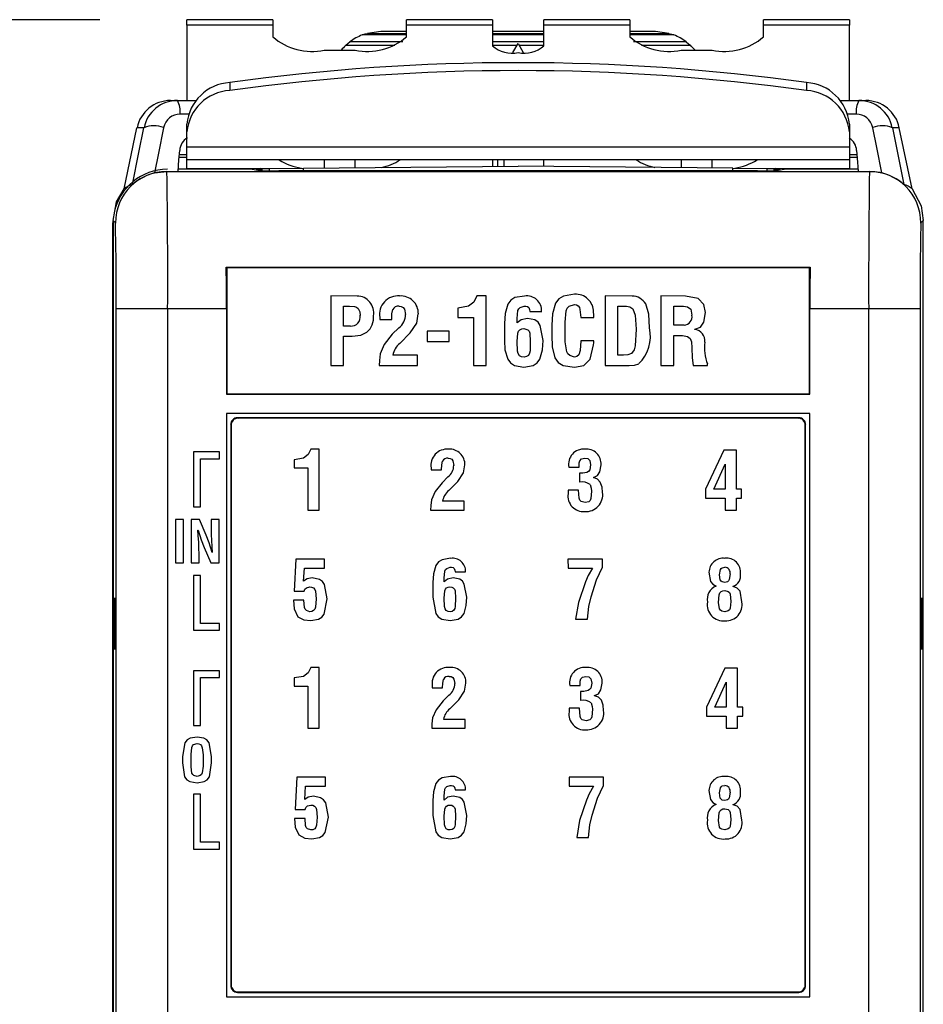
# Model space of a CAD drawing. Header units: millimetres. Extents: x 0 to 559, y 0 to 432.
# Tile 6 of 26: x 130 to 157, y 172 to 200. Entities that reach past the tile are written whole.
import ezdxf

# ---------------------------------------------------------------- set-up
doc = ezdxf.new("R2010")
doc.units = ezdxf.units.MM
doc.header["$LTSCALE"] = 2
doc.layers.add('DIMENSIONS', color=140, linetype='Continuous', lineweight=25)
doc.styles.add('SLDTEXTSTYLE0', font='TXT', dxfattribs={"width": 0.7})
doc.dimstyles.new('SLDDIMSTYLE0', dxfattribs={"dimtxt": 4.316016, "dimasz": 6.604, "dimexe": 0, "dimexo": 0.0625, "dimgap": 1.079004, "dimtad": 0, "dimtih": 1, "dimtoh": 1, "dimdec": 1, "dimrnd": 1e-09, "dimzin": 12, "dimdsep": 46, "dimtxsty": 'SLDTEXTSTYLE0', "dimsah": 1, "dimcen": 0.09, "dimadec": 0, "dimazin": 3, "dimtfac": 1, "dimtdec": 1, "dimtofl": 0, "dimtmove": 0, "dimatfit": 3, "dimfxl": 0, "dimfrac": 2, "dimtolj": 1, "dimtzin": 12, "dimarcsym": 0})

# ---------------------------------------------------------------- blocks, each defined once
blk = doc.blocks.new('_D')
at = {"layer": 'DIMENSIONS'}
for p, q in [((132.637, 200.337), (105.832, 200.337)), ((112.182, 200.337), (112.182, 155.898)), ((105.769, 148.073), (104.32, 148.073)), ((104.32, 148.073), (104.32, 141.213)), ((118.594, 148.073), (120.044, 148.073)), ((120.044, 148.073), (120.044, 141.213)), ((104.32, 141.213), (105.769, 141.213)), ((120.044, 141.213), (118.594, 141.213)), ((112.182, 95.809), (112.182, 140.247)), ((142.287, 95.809), (105.832, 95.809))]:
    blk.add_line(p, q, dxfattribs=at)
for points in [[(112.182, 200.337), (111.166, 193.733), (113.198, 193.733)], [(112.182, 95.809), (113.198, 102.413), (111.166, 102.413)]]:
    blk.add_solid(points, dxfattribs=at)
at = {"layer": 'DIMENSIONS', "char_height": 4.2333, "attachment_point": 1, "style": 'SLDTEXTSTYLE0'}
for s, insert in [('104.5', (103.974, 154.496)), ('4.12', (105.769, 146.67))]:
    blk.add_mtext(s, dxfattribs=dict(at, insert=insert))

msp = doc.modelspace()

# ---------------------------------------------------------------- linework, layer by layer
for p, q in [((137.677, 200.337), (135.177, 200.337)), ((135.177, 200.182), (135.177, 200.337)), ((137.677, 200.337), (137.677, 200.182)), ((144.077, 200.337), (141.577, 200.337)), ((141.577, 200.182), (141.577, 200.337)), ((144.077, 200.337), (144.077, 200.182)), ((148.077, 200.337), (145.577, 200.337)), ((145.577, 200.182), (145.577, 200.337)), ((148.077, 200.337), (148.077, 200.182)), ((154.477, 200.337), (151.977, 200.337)), ((151.977, 200.182), (151.977, 200.337)), ((154.477, 200.337), (154.477, 200.182)), ((137.677, 200.182), (135.177, 200.182)), ((135.177, 200.182), (135.177, 197.982)), ((137.677, 200.182), (137.677, 199.84)), ((141.577, 199.84), (141.577, 200.182)), ((144.077, 200.182), (141.577, 200.182)), ((144.077, 200.182), (144.077, 199.577)), ((145.577, 199.577), (145.577, 200.182)), ((148.077, 200.182), (145.577, 200.182)), ((148.077, 200.182), (148.077, 199.84)), ((151.977, 199.84), (151.977, 200.182)), ((154.477, 200.182), (151.977, 200.182)), ((154.477, 197.982), (154.477, 200.182)), ((141.577, 199.891), (140.286, 199.891)), ((140.824, 199.989), (140.435, 199.939)), ((140.435, 199.939), (141.577, 199.939)), ((141.577, 199.989), (140.824, 199.989)), ((145.577, 199.989), (144.077, 199.989)), ((144.077, 199.939), (145.577, 199.939)), ((145.577, 199.891), (144.077, 199.891)), ((148.824, 199.989), (148.077, 199.989)), ((148.077, 199.939), (149.213, 199.939)), ((149.363, 199.891), (148.077, 199.891)), ((149.213, 199.939), (148.824, 199.989)), ((139.805, 199.59), (141.237, 199.59)), ((141.466, 199.691), (139.924, 199.691)), ((145.577, 199.691), (144.077, 199.691)), ((144.077, 199.59), (144.795, 199.59)), ((144.676, 199.384), (144.824, 199.641)), ((144.824, 199.641), (144.973, 199.383)), ((144.854, 199.59), (145.577, 199.59)), ((149.724, 199.691), (148.187, 199.691)), ((148.417, 199.59), (149.844, 199.59)), ((139.177, 199.445), (140.077, 199.445)), ((149.577, 199.445), (150.477, 199.445)), ((136.425, 198.503), (136.425, 198.273)), ((153.229, 198.503), (153.229, 198.273)), ((134.699, 197.982), (134.897, 197.982)), ((134.897, 197.982), (135.434, 197.982)), ((154.22, 197.982), (154.756, 197.982)), ((154.756, 197.982), (154.955, 197.982)), ((135.219, 197.586), (134.977, 197.586)), ((154.677, 197.586), (154.434, 197.586)), ((133.342, 195.408), (133.72, 197.189)), ((133.924, 197.189), (133.72, 197.189)), ((135.177, 197.065), (135.177, 197.296)), ((154.477, 197.296), (154.477, 197.065)), ((155.933, 197.189), (155.73, 197.189)), ((156.311, 195.408), (155.933, 197.189)), ((135.177, 196.631), (135.177, 197.065)), ((154.477, 197.065), (154.477, 196.631)), ((135.177, 196.631), (154.477, 196.631)), ((135.177, 196.25), (135.177, 196.631)), ((154.477, 196.631), (154.477, 196.25)), ((135.177, 196.321), (134.95, 196.321)), ((135.177, 196.399), (134.951, 196.399)), ((154.702, 196.399), (154.477, 196.399)), ((154.704, 196.321), (154.477, 196.321)), ((154.477, 196.25), (135.177, 196.25)), ((135.177, 195.995), (135.177, 196.25)), ((137.324, 196.002), (137.57, 196.004)), ((137.57, 196.004), (138.568, 196.013)), ((137.57, 196.004), (137.57, 195.933)), ((138.568, 196.013), (144.824, 196.068)), ((138.568, 195.932), (138.568, 196.013)), ((139.177, 196.25), (139.177, 196.018)), ((140.077, 196.026), (140.077, 196.25)), ((144.077, 196.25), (144.077, 196.061)), ((144.227, 196.25), (144.227, 196.062)), ((144.407, 196.25), (144.407, 196.064)), ((151.08, 196.013), (144.824, 196.068)), ((145.577, 196.061), (145.577, 196.25)), ((149.577, 196.25), (149.577, 196.026)), ((150.477, 196.018), (150.477, 196.25)), ((151.08, 196.013), (152.079, 196.004)), ((151.08, 195.932), (151.08, 196.013)), ((152.079, 196.004), (152.324, 196.002)), ((152.079, 195.933), (152.079, 196.004)), ((154.477, 196.25), (154.477, 195.995)), ((134.229, 195.872), (134.588, 195.916)), ((134.588, 195.916), (134.592, 195.911)), ((134.592, 195.911), (155.062, 195.911)), ((137.077, 195.982), (134.922, 195.982)), ((137.324, 196.002), (134.981, 195.982)), ((135.177, 195.995), (136.485, 195.995)), ((137.077, 195.982), (137.351, 195.936)), ((137.382, 195.964), (137.19, 195.963)), ((137.324, 196.002), (137.324, 195.964)), ((151.804, 195.932), (137.85, 195.932)), ((152.464, 195.963), (152.266, 195.964)), ((152.303, 195.936), (152.577, 195.982)), ((152.324, 195.964), (152.324, 196.002)), ((154.668, 195.982), (152.324, 196.002)), ((154.732, 195.982), (152.577, 195.982)), ((153.163, 195.995), (154.477, 195.995)), ((154.477, 195.995), (154.477, 195.982)), ((155.062, 195.911), (155.066, 195.916)), ((133.019, 194.378), (133.022, 194.469)), ((133.019, 162.103), (133.019, 194.378)), ((133.092, 194.412), (133.022, 194.482)), ((133.022, 194.482), (133.022, 162.621)), ((156.632, 194.482), (156.562, 194.412)), ((156.632, 169.482), (156.632, 194.482)), ((136.32, 193.128), (136.341, 193.108)), ((136.32, 193.128), (153.333, 193.128)), ((153.313, 193.108), (136.341, 193.108)), ((136.341, 193.108), (136.341, 189.436)), ((153.333, 193.128), (153.313, 193.108)), ((153.313, 189.436), (153.313, 193.108)), ((139.366, 192.284), (139.366, 190.257)), ((140.136, 192.283), (139.366, 192.284)), ((143.898, 192.284), (143.624, 192.284)), ((143.898, 190.257), (143.898, 192.284)), ((147.359, 192.284), (147.359, 190.257)), ((148.148, 192.283), (147.359, 192.284)), ((148.988, 192.284), (148.988, 190.26)), ((149.706, 192.283), (148.988, 192.284)), ((134.614, 191.912), (133.114, 191.912)), ((133.114, 162.621), (133.114, 191.912)), ((136.327, 191.912), (134.614, 191.912)), ((134.614, 191.912), (134.614, 162.621)), ((136.327, 191.912), (136.327, 189.422)), ((139.739, 191.986), (139.913, 191.986)), ((139.739, 191.407), (139.739, 191.986)), ((143.068, 191.932), (143.068, 191.661)), ((145.165, 191.835), (145.512, 191.836)), ((147.732, 191.986), (147.984, 191.986)), ((147.732, 190.555), (147.732, 191.986)), ((149.36, 191.986), (149.648, 191.986)), ((149.36, 191.432), (149.36, 191.986)), ((153.327, 189.422), (153.327, 191.912)), ((155.04, 191.912), (153.327, 191.912)), ((155.04, 169.482), (155.04, 191.912)), ((156.54, 191.912), (155.04, 191.912)), ((156.54, 191.912), (156.54, 169.482)), ((140.794, 191.658), (140.794, 191.602)), ((140.794, 191.602), (141.142, 191.602)), ((143.068, 191.661), (143.525, 191.661)), ((143.525, 191.661), (143.525, 190.257)), ((144.427, 191.483), (144.427, 190.989)), ((144.795, 191.497), (144.795, 191.627)), ((145.807, 191.434), (145.808, 191.142)), ((146.201, 190.95), (146.201, 191.519)), ((146.657, 191.658), (147.03, 191.659)), ((149.664, 191.431), (149.36, 191.432)), ((139.943, 191.406), (139.739, 191.407)), ((141.351, 191.36), (141.159, 191.167)), ((141.379, 190.904), (141.682, 191.21)), ((142.175, 191.256), (142.175, 190.959)), ((142.819, 191.256), (142.175, 191.256)), ((142.819, 190.959), (142.819, 191.256)), ((149.36, 190.26), (149.36, 191.134)), ((149.36, 191.134), (149.429, 191.134)), ((149.973, 191.307), (149.973, 191.313)), ((139.739, 191.109), (139.995, 191.109)), ((139.739, 190.257), (139.739, 191.109)), ((142.175, 190.959), (142.819, 190.959)), ((144.8, 190.961), (144.8, 190.961)), ((147.034, 190.975), (146.657, 190.975)), ((141.89, 190.555), (141.173, 190.555)), ((141.89, 190.257), (141.89, 190.555)), ((147.899, 190.555), (147.732, 190.555)), ((150.343, 190.26), (150.343, 190.302)), ((139.366, 190.257), (139.739, 190.257)), ((140.775, 190.257), (141.89, 190.257)), ((143.525, 190.257), (143.898, 190.257)), ((147.359, 190.257), (148.058, 190.257)), ((148.988, 190.26), (149.36, 190.26)), ((149.93, 190.26), (150.343, 190.26)), ((136.341, 189.436), (136.327, 189.422)), ((136.327, 189.422), (153.327, 189.422)), ((136.341, 189.436), (153.313, 189.436)), ((153.313, 189.436), (153.327, 189.422)), ((153.327, 188.862), (136.327, 188.862)), ((136.327, 188.862), (136.327, 171.862)), ((153.327, 171.862), (153.327, 188.862)), ((136.652, 188.737), (136.665, 188.723)), ((153.002, 188.737), (136.652, 188.737)), ((152.989, 188.723), (136.665, 188.723)), ((152.989, 188.723), (153.002, 188.737)), ((136.465, 188.523), (136.452, 188.537)), ((136.452, 188.537), (136.452, 172.187)), ((136.465, 188.523), (136.465, 172.2)), ((153.202, 188.537), (153.189, 188.523)), ((153.189, 172.2), (153.189, 188.523)), ((153.202, 172.187), (153.202, 188.537)), ((135.37, 187.742), (135.37, 186.142)), ((136.127, 187.742), (135.37, 187.742)), ((136.127, 187.542), (136.127, 187.742)), ((139.025, 187.818), (138.785, 187.818)), ((139.025, 186.045), (139.025, 187.818)), ((150.822, 187.794), (150.285, 186.656)), ((151.186, 187.794), (150.822, 187.794)), ((151.186, 186.656), (151.186, 187.794)), ((135.57, 187.542), (136.127, 187.542)), ((135.57, 186.142), (135.57, 187.542)), ((138.299, 187.51), (138.299, 187.273)), ((146.606, 187.293), (146.606, 187.418)), ((138.299, 187.273), (138.699, 187.273)), ((138.699, 187.273), (138.699, 186.045)), ((142.292, 187.271), (142.292, 187.221)), ((142.292, 187.221), (142.596, 187.221)), ((146.302, 187.293), (146.606, 187.293)), ((146.614, 187.116), (146.614, 186.856)), ((150.529, 186.656), (150.856, 187.384)), ((150.856, 187.384), (150.86, 187.384)), ((150.86, 187.384), (150.86, 186.656)), ((142.78, 187.01), (142.611, 186.841)), ((142.804, 186.611), (143.069, 186.878)), ((147.023, 186.991), (147.023, 186.995)), ((146.28, 186.626), (146.28, 186.522)), ((146.585, 186.626), (146.28, 186.626)), ((150.285, 186.656), (150.285, 186.395)), ((150.86, 186.656), (150.529, 186.656)), ((151.338, 186.656), (151.186, 186.656)), ((151.338, 186.395), (151.338, 186.656)), ((143.25, 186.305), (142.624, 186.305)), ((143.25, 186.045), (143.25, 186.305)), ((150.285, 186.395), (150.86, 186.395)), ((150.86, 186.395), (150.86, 186.045)), ((151.186, 186.395), (151.338, 186.395)), ((151.186, 186.045), (151.186, 186.395)), ((135.37, 186.142), (135.57, 186.142)), ((138.699, 186.045), (139.025, 186.045)), ((142.276, 186.045), (143.25, 186.045)), ((150.86, 186.045), (151.186, 186.045)), ((135.078, 185.774), (134.845, 185.774)), ((134.845, 185.774), (134.845, 184.508)), ((135.078, 184.508), (135.078, 185.774)), ((135.299, 185.774), (135.299, 184.508)), ((135.541, 185.774), (135.299, 185.774)), ((135.734, 185.312), (135.541, 185.774)), ((136.111, 185.774), (135.878, 185.774)), ((135.878, 185.774), (135.878, 185.525)), ((136.111, 184.508), (136.111, 185.774)), ((135.495, 185.461), (135.499, 185.461)), ((135.674, 184.958), (135.868, 184.508)), ((135.532, 184.508), (135.532, 184.745)), ((135.913, 184.81), (135.91, 184.81)), ((138.348, 184.616), (138.304, 183.676)), ((139.187, 184.616), (138.348, 184.616)), ((139.187, 184.355), (139.187, 184.616)), ((147.281, 184.616), (146.279, 184.616)), ((146.279, 184.616), (146.282, 184.355)), ((147.281, 184.377), (147.281, 184.616)), ((134.845, 184.508), (135.078, 184.508)), ((135.299, 184.508), (135.532, 184.508)), ((135.868, 184.508), (136.111, 184.508)), ((138.576, 183.968), (138.597, 184.355)), ((138.597, 184.355), (139.187, 184.355)), ((142.991, 184.246), (143.294, 184.246)), ((146.282, 184.355), (146.992, 184.355)), ((135.37, 184.142), (135.37, 182.542)), ((135.57, 184.142), (135.37, 184.142)), ((135.57, 182.742), (135.57, 184.142)), ((142.667, 183.95), (142.666, 184.063)), ((138.304, 183.676), (138.59, 183.676)), ((142.345, 183.938), (142.345, 183.505)), ((150.593, 183.827), (150.593, 183.826)), ((150.847, 183.936), (150.847, 183.935)), ((151.088, 183.817), (151.088, 183.822)), ((138.586, 183.417), (138.282, 183.417)), ((150.669, 183.353), (150.669, 183.353)), ((146.502, 182.865), (146.846, 182.865)), ((135.37, 182.542), (136.127, 182.542)), ((136.127, 182.742), (135.57, 182.742)), ((136.127, 182.542), (136.127, 182.742)), ((139.025, 181.458), (138.785, 181.458)), ((139.025, 179.685), (139.025, 181.458)), ((150.853, 181.434), (150.316, 180.296)), ((151.217, 181.434), (150.853, 181.434)), ((151.217, 180.296), (151.217, 181.434)), ((135.37, 181.363), (135.37, 179.763)), ((136.127, 181.363), (135.37, 181.363)), ((135.57, 179.763), (135.57, 181.163)), ((135.57, 181.163), (136.127, 181.163)), ((136.127, 181.163), (136.127, 181.363)), ((138.299, 181.15), (138.299, 180.913)), ((138.299, 180.913), (138.699, 180.913)), ((138.699, 180.913), (138.699, 179.685)), ((142.323, 180.911), (142.323, 180.861)), ((142.323, 180.861), (142.627, 180.861)), ((146.333, 180.933), (146.637, 180.933)), ((146.637, 180.933), (146.637, 181.058)), ((150.56, 180.296), (150.886, 181.024)), ((150.886, 181.024), (150.891, 181.024)), ((150.891, 181.024), (150.891, 180.296)), ((142.81, 180.65), (142.642, 180.481)), ((142.835, 180.251), (143.099, 180.518)), ((146.645, 180.756), (146.644, 180.496)), ((147.054, 180.631), (147.054, 180.635)), ((146.615, 180.266), (146.311, 180.266)), ((146.311, 180.266), (146.311, 180.162)), ((150.316, 180.296), (150.316, 180.035)), ((150.891, 180.296), (150.56, 180.296)), ((151.369, 180.296), (151.217, 180.296)), ((151.369, 180.035), (151.369, 180.296)), ((143.281, 179.945), (142.654, 179.945)), ((143.281, 179.685), (143.281, 179.945)), ((150.316, 180.035), (150.891, 180.035)), ((150.891, 180.035), (150.891, 179.685)), ((151.217, 180.035), (151.369, 180.035)), ((151.217, 179.685), (151.217, 180.035)), ((135.37, 179.763), (135.57, 179.763)), ((138.699, 179.685), (139.025, 179.685)), ((142.307, 179.685), (143.281, 179.685)), ((150.891, 179.685), (151.217, 179.685)), ((133.019, 179.108), (133.014, 179.108)), ((135.05, 178.864), (135.05, 178.681)), ((135.295, 178.562), (135.295, 178.917)), ((135.645, 178.91), (135.645, 178.582)), ((135.89, 178.681), (135.891, 178.864)), ((138.379, 178.256), (138.334, 177.316)), ((139.218, 178.256), (138.379, 178.256)), ((139.218, 177.995), (139.218, 178.256)), ((146.31, 178.256), (146.313, 177.995)), ((147.312, 178.256), (146.31, 178.256)), ((147.312, 178.017), (147.312, 178.256)), ((138.607, 177.608), (138.628, 177.995)), ((138.628, 177.995), (139.218, 177.995)), ((146.313, 177.995), (147.023, 177.995)), ((135.37, 177.763), (135.37, 176.163)), ((135.57, 177.763), (135.37, 177.763)), ((135.57, 176.363), (135.57, 177.763)), ((142.667, 177.59), (142.666, 177.703)), ((142.991, 177.886), (143.294, 177.886)), ((142.345, 177.578), (142.345, 177.145)), ((150.593, 177.467), (150.593, 177.466)), ((150.847, 177.576), (150.847, 177.575)), ((151.088, 177.457), (151.088, 177.462)), ((138.334, 177.316), (138.621, 177.316)), ((138.617, 177.057), (138.313, 177.057)), ((150.669, 176.993), (150.669, 176.993)), ((146.532, 176.505), (146.876, 176.505)), ((136.127, 176.363), (135.57, 176.363)), ((136.127, 176.163), (136.127, 176.363)), ((135.37, 176.163), (136.127, 176.163)), ((136.452, 172.187), (136.465, 172.2)), ((153.189, 172.2), (153.202, 172.187)), ((136.665, 172), (136.652, 171.987)), ((136.652, 171.987), (153.002, 171.987)), ((136.665, 172), (152.989, 172)), ((153.002, 171.987), (152.989, 172)), ((136.327, 171.862), (153.327, 171.862))]:
    msp.add_line(p, q)
at = {"flags": 128}
for points in [[(140.286, 199.891), (140.369, 199.92), (140.435, 199.939)], [(149.213, 199.939), (149.297, 199.914), (149.363, 199.891)], [(139.805, 199.59), (139.871, 199.649), (139.924, 199.691)], [(149.724, 199.691), (149.792, 199.636), (149.844, 199.59)], [(133.586, 195.538), (133.775, 196.462), (133.924, 197.189)], [(134.496, 197.189), (134.347, 196.451), (134.229, 195.872)], [(155.424, 195.872), (155.275, 196.609), (155.157, 197.189)], [(155.73, 197.189), (155.919, 196.264), (156.068, 195.538)], [(134.917, 195.916), (134.944, 196.257), (134.966, 196.525)], [(154.687, 196.525), (154.715, 196.184), (154.737, 195.916)], [(134.588, 195.916), (134.772, 195.916), (134.917, 195.916)], [(154.737, 195.916), (154.921, 195.916), (155.066, 195.916)], [(155.066, 195.916), (155.269, 195.902), (155.424, 195.872)], [(133.022, 194.482), (133.125, 195.029), (133.342, 195.408)], [(156.311, 195.408), (156.568, 194.914), (156.632, 194.482)], [(136.327, 191.912), (136.325, 192.601), (136.32, 193.128)], [(153.333, 193.128), (153.328, 192.454), (153.327, 191.912)], [(143.624, 192.284), (143.537, 192.104), (143.377, 191.986), (143.068, 191.932)], [(145.013, 192.283), (144.731, 192.238), (144.61, 192.161), (144.522, 192.047), (144.444, 191.771), (144.427, 191.483)], [(146.47, 192.333), (146.151, 192.282), (146.01, 192.201), (145.914, 192.071), (145.827, 191.759), (145.807, 191.434)], [(150.286, 191.798), (150.24, 192.035), (150.075, 192.207), (149.706, 192.283)], [(146.201, 191.519), (146.228, 191.848), (146.258, 191.925), (146.313, 191.985), (146.469, 192.036)], [(146.469, 192.036), (146.526, 192.024), (146.576, 191.994), (146.61, 191.947), (146.628, 191.891), (146.657, 191.658)], [(148.656, 191.354), (148.636, 191.754), (148.544, 192.053)], [(139.913, 191.986), (140.063, 191.974), (140.12, 191.955), (140.168, 191.921), (140.211, 191.826), (140.22, 191.72)], [(141.142, 191.602), (141.145, 191.763), (141.173, 191.887)], [(141.357, 191.986), (141.421, 191.978), (141.479, 191.948), (141.519, 191.897), (141.546, 191.747)], [(141.682, 191.21), (141.872, 191.495), (141.918, 191.76)], [(144.795, 191.627), (144.821, 191.858), (144.847, 191.909), (144.889, 191.949), (144.999, 191.986)], [(144.999, 191.986), (145.049, 191.986), (145.097, 191.976), (145.137, 191.947), (145.159, 191.893), (145.165, 191.835)], [(147.03, 191.659), (147.028, 191.746), (147.022, 191.814)], [(147.984, 191.986), (148.084, 191.97), (148.165, 191.911), (148.238, 191.724), (148.263, 191.319)], [(149.648, 191.986), (149.764, 191.97), (149.855, 191.9), (149.891, 191.721)], [(149.973, 191.313), (150.138, 191.378), (150.241, 191.522), (150.286, 191.798)], [(145.099, 191.632), (144.911, 191.593), (144.795, 191.497)], [(145.551, 190.988), (145.47, 191.426), (145.406, 191.518), (145.317, 191.585), (145.099, 191.632)], [(139.995, 191.109), (140.245, 191.141), (140.422, 191.23)], [(141.159, 191.167), (140.923, 190.872), (140.807, 190.6)], [(144.8, 190.961), (144.82, 191.198), (144.84, 191.254), (144.879, 191.299), (144.932, 191.325), (144.991, 191.334)], [(144.991, 191.334), (145.104, 191.3), (145.144, 191.255), (145.163, 191.199), (145.179, 190.961)], [(145.808, 191.142), (145.818, 190.806), (145.9, 190.482), (145.996, 190.346), (146.14, 190.261), (146.47, 190.207)], [(148.263, 191.319), (148.238, 190.828), (148.206, 190.71), (148.133, 190.612), (148.021, 190.564), (147.899, 190.555)], [(149.429, 191.134), (149.614, 191.13), (149.757, 191.107)], [(144.427, 190.989), (144.442, 190.711), (144.522, 190.445), (144.605, 190.333), (144.721, 190.257), (144.994, 190.207)], [(144.999, 190.505), (144.928, 190.51), (144.865, 190.544), (144.828, 190.605), (144.812, 190.674), (144.8, 190.961)], [(144.994, 190.207), (145.265, 190.256), (145.381, 190.332), (145.461, 190.445), (145.537, 190.711), (145.551, 190.988)], [(145.179, 190.961), (145.172, 190.682), (145.159, 190.613), (145.126, 190.553), (145.068, 190.516), (144.999, 190.505)], [(146.469, 190.505), (146.328, 190.545), (146.274, 190.594), (146.241, 190.659), (146.201, 190.95)], [(146.657, 190.975), (146.638, 190.697), (146.59, 190.567), (146.536, 190.524), (146.469, 190.505)], [(146.47, 190.207), (146.736, 190.259), (146.928, 190.445), (147.026, 190.857)], [(147.026, 190.857), (147.03, 190.923), (147.034, 190.975)], [(149.757, 191.107), (149.843, 191.045), (149.878, 190.944), (149.889, 190.776)], [(140.807, 190.6), (140.785, 190.408), (140.775, 190.257)], [(149.889, 190.776), (149.895, 190.485), (149.93, 190.26)], [(148.058, 190.257), (148.221, 190.269), (148.342, 190.311)], [(138.785, 187.818), (138.709, 187.661), (138.569, 187.557), (138.299, 187.51)], [(142.596, 187.221), (142.599, 187.363), (142.624, 187.471)], [(142.784, 187.557), (142.841, 187.551), (142.892, 187.525), (142.926, 187.48), (142.95, 187.348)], [(146.606, 187.418), (146.623, 187.484), (146.669, 187.533), (146.772, 187.557)], [(146.772, 187.557), (146.854, 187.543), (146.913, 187.486), (146.938, 187.359)], [(143.069, 186.878), (143.235, 187.128), (143.276, 187.36)], [(146.832, 187.142), (146.711, 187.12), (146.614, 187.116)], [(146.938, 187.359), (146.914, 187.218), (146.879, 187.173), (146.832, 187.142)], [(147.023, 186.995), (147.138, 187.052), (147.207, 187.162), (147.242, 187.362)], [(142.611, 186.841), (142.405, 186.583), (142.304, 186.345)], [(147.286, 186.56), (147.274, 186.715), (147.221, 186.861), (147.137, 186.949), (147.023, 186.991)], [(146.777, 186.261), (146.664, 186.293), (146.623, 186.334), (146.602, 186.39), (146.585, 186.626)], [(146.96, 186.598), (146.942, 186.379), (146.922, 186.328), (146.883, 186.289), (146.777, 186.261)], [(146.921, 186.785), (146.956, 186.683), (146.96, 186.598)], [(142.304, 186.345), (142.284, 186.177), (142.276, 186.045)], [(135.52, 185.1), (135.507, 185.302), (135.495, 185.461)], [(135.499, 185.461), (135.588, 185.176), (135.674, 184.958)], [(135.878, 185.525), (135.882, 185.326), (135.89, 185.169)], [(135.532, 184.745), (135.527, 184.944), (135.52, 185.1)], [(135.91, 184.81), (135.82, 185.094), (135.734, 185.312)], [(135.89, 185.169), (135.902, 184.968), (135.913, 184.81)], [(142.858, 184.638), (142.611, 184.598), (142.505, 184.531), (142.428, 184.431), (142.36, 184.189), (142.345, 183.938)], [(142.666, 184.063), (142.69, 184.265), (142.712, 184.311), (142.749, 184.345), (142.845, 184.377)], [(142.845, 184.377), (142.889, 184.377), (142.931, 184.369), (142.966, 184.344), (142.986, 184.297), (142.991, 184.246)], [(146.992, 184.355), (146.869, 184.134), (146.788, 183.952)], [(146.95, 183.515), (147.107, 184.009), (147.281, 184.377)], [(150.691, 184.16), (150.72, 184.311), (150.744, 184.342), (150.776, 184.363), (150.852, 184.377)], [(138.829, 184.068), (138.676, 184.041), (138.576, 183.968)], [(139.266, 183.453), (139.188, 183.873), (139.127, 183.961), (139.039, 184.022), (138.829, 184.068)], [(142.933, 184.068), (142.768, 184.034), (142.667, 183.95)], [(143.329, 183.505), (143.258, 183.888), (143.202, 183.968), (143.123, 184.027), (142.933, 184.068)], [(146.788, 183.952), (146.584, 183.354), (146.502, 182.865)], [(150.387, 184.232), (150.436, 183.967), (150.504, 183.885), (150.593, 183.827)], [(150.847, 183.935), (150.771, 183.952), (150.739, 183.974), (150.717, 184.007), (150.691, 184.16)], [(151.001, 184.183), (150.979, 184.019), (150.959, 183.982), (150.927, 183.956), (150.847, 183.936)], [(138.59, 183.676), (138.612, 183.736), (138.658, 183.78), (138.754, 183.807)], [(138.754, 183.807), (138.81, 183.802), (138.861, 183.776), (138.899, 183.734), (138.921, 183.682), (138.94, 183.455)], [(142.671, 183.481), (142.689, 183.688), (142.706, 183.737), (142.74, 183.776), (142.787, 183.799), (142.838, 183.807)], [(142.838, 183.807), (142.89, 183.799), (142.937, 183.777), (142.972, 183.739), (142.989, 183.689), (143.003, 183.481)], [(150.669, 183.353), (150.682, 183.576), (150.7, 183.629), (150.738, 183.67), (150.789, 183.692), (150.845, 183.699)], [(150.845, 183.699), (150.945, 183.673), (150.982, 183.637), (151.003, 183.589), (151.023, 183.382)], [(151.349, 183.365), (151.291, 183.679), (151.205, 183.771), (151.088, 183.817)], [(133.079, 182.732), (133.079, 182.942), (133.078, 183.182), (133.076, 183.332), (133.075, 183.441), (133.072, 183.482), (133.07, 183.441), (133.069, 183.332), (133.067, 183.182), (133.066, 182.942), (133.066, 182.732)], [(138.282, 183.417), (138.301, 183.163), (138.408, 182.935), (138.583, 182.842), (138.782, 182.821)], [(138.754, 183.081), (138.655, 183.117), (138.621, 183.157), (138.603, 183.207), (138.586, 183.417)], [(138.94, 183.455), (138.922, 183.216), (138.905, 183.159), (138.867, 183.113), (138.813, 183.087), (138.754, 183.081)], [(138.782, 182.821), (139.007, 182.86), (139.105, 182.919), (139.177, 183.008), (139.266, 183.453)], [(142.345, 183.505), (142.428, 183.029), (142.5, 182.931), (142.602, 182.865), (142.841, 182.821)], [(142.845, 183.081), (142.783, 183.086), (142.728, 183.116), (142.696, 183.169), (142.682, 183.23), (142.671, 183.481)], [(142.841, 182.821), (143.078, 182.864), (143.179, 182.931), (143.249, 183.029), (143.316, 183.262), (143.329, 183.505)], [(143.003, 183.481), (142.996, 183.237), (142.986, 183.177), (142.957, 183.124), (142.905, 183.091), (142.845, 183.081)], [(146.846, 182.865), (146.887, 183.232), (146.95, 183.515)], [(151.023, 183.382), (151.003, 183.185), (150.981, 183.141), (150.944, 183.109), (150.85, 183.081)], [(156.588, 182.732), (156.587, 182.942), (156.586, 183.182), (156.585, 183.332), (156.583, 183.441), (156.581, 183.482), (156.579, 183.441), (156.577, 183.332), (156.576, 183.182), (156.575, 182.942), (156.575, 182.732)], [(150.85, 183.081), (150.757, 183.1), (150.718, 183.126), (150.692, 183.165), (150.669, 183.353)], [(133.066, 182.732), (133.066, 182.522), (133.067, 182.282), (133.069, 182.132), (133.07, 182.022), (133.072, 181.982), (133.075, 182.022), (133.076, 182.132), (133.078, 182.282), (133.079, 182.522), (133.079, 182.732)], [(156.575, 182.732), (156.575, 182.522), (156.576, 182.282), (156.577, 182.132), (156.579, 182.022), (156.581, 181.982), (156.583, 182.022), (156.585, 182.132), (156.586, 182.282), (156.587, 182.522), (156.588, 182.732)], [(138.785, 181.458), (138.709, 181.301), (138.569, 181.197), (138.299, 181.15)], [(142.627, 180.861), (142.63, 181.003), (142.655, 181.111)], [(142.815, 181.197), (142.872, 181.191), (142.922, 181.165), (142.957, 181.12), (142.981, 180.988)], [(146.637, 181.058), (146.653, 181.124), (146.7, 181.173), (146.803, 181.197)], [(146.803, 181.197), (146.884, 181.183), (146.944, 181.126), (146.969, 180.999)], [(143.099, 180.518), (143.266, 180.768), (143.307, 181)], [(146.969, 180.999), (146.944, 180.858), (146.91, 180.813), (146.863, 180.782)], [(147.054, 180.635), (147.169, 180.692), (147.238, 180.802), (147.273, 181.002)], [(146.863, 180.782), (146.742, 180.76), (146.645, 180.756)], [(147.317, 180.2), (147.304, 180.355), (147.251, 180.501), (147.168, 180.589), (147.054, 180.631)], [(142.642, 180.481), (142.436, 180.223), (142.335, 179.985)], [(146.808, 179.901), (146.695, 179.933), (146.653, 179.974), (146.633, 180.03), (146.615, 180.266)], [(146.991, 180.238), (146.973, 180.019), (146.952, 179.968), (146.914, 179.929), (146.808, 179.901)], [(146.952, 180.425), (146.987, 180.323), (146.991, 180.238)], [(142.335, 179.985), (142.315, 179.817), (142.307, 179.685)], [(135.47, 179.426), (135.269, 179.395), (135.18, 179.345), (135.118, 179.265), (135.05, 178.864)], [(135.891, 178.864), (135.822, 179.264), (135.76, 179.345), (135.671, 179.394), (135.47, 179.426)], [(135.295, 178.917), (135.314, 179.125), (135.334, 179.173), (135.371, 179.21), (135.47, 179.24)], [(135.47, 179.24), (135.522, 179.23), (135.569, 179.207), (135.604, 179.168), (135.623, 179.119), (135.645, 178.91)], [(135.05, 178.681), (135.109, 178.267), (135.171, 178.182), (135.262, 178.13), (135.47, 178.097)], [(135.47, 178.283), (135.381, 178.307), (135.345, 178.337), (135.322, 178.378), (135.295, 178.562)], [(135.47, 178.097), (135.678, 178.13), (135.769, 178.182), (135.831, 178.267), (135.89, 178.681)], [(135.645, 178.582), (135.622, 178.387), (135.601, 178.342), (135.565, 178.309), (135.47, 178.283)], [(142.858, 178.278), (142.611, 178.238), (142.505, 178.171), (142.428, 178.071), (142.36, 177.829), (142.345, 177.578)], [(142.666, 177.703), (142.69, 177.905), (142.712, 177.951), (142.749, 177.985), (142.845, 178.017)], [(142.845, 178.017), (142.889, 178.017), (142.931, 178.009), (142.966, 177.984), (142.986, 177.937), (142.991, 177.886)], [(147.023, 177.995), (146.9, 177.774), (146.819, 177.592)], [(146.981, 177.155), (147.137, 177.649), (147.312, 178.017)], [(150.691, 177.8), (150.72, 177.951), (150.744, 177.982), (150.776, 178.003), (150.852, 178.017)], [(138.86, 177.708), (138.706, 177.681), (138.607, 177.608)], [(139.297, 177.093), (139.219, 177.513), (139.158, 177.601), (139.069, 177.662), (138.86, 177.708)], [(142.933, 177.708), (142.768, 177.674), (142.667, 177.59)], [(143.329, 177.145), (143.258, 177.528), (143.202, 177.608), (143.123, 177.667), (142.933, 177.708)], [(150.387, 177.872), (150.436, 177.607), (150.504, 177.525), (150.593, 177.467)], [(150.847, 177.575), (150.771, 177.592), (150.739, 177.614), (150.717, 177.647), (150.691, 177.8)], [(151.001, 177.823), (150.979, 177.659), (150.959, 177.622), (150.927, 177.596), (150.847, 177.576)], [(138.621, 177.316), (138.643, 177.376), (138.689, 177.42), (138.784, 177.447)], [(138.784, 177.447), (138.841, 177.442), (138.891, 177.416), (138.93, 177.374), (138.952, 177.322), (138.971, 177.095)], [(142.671, 177.121), (142.689, 177.328), (142.706, 177.377), (142.74, 177.416), (142.787, 177.439), (142.838, 177.447)], [(142.838, 177.447), (142.89, 177.439), (142.937, 177.417), (142.972, 177.379), (142.989, 177.329), (143.003, 177.121)], [(146.819, 177.592), (146.615, 176.994), (146.532, 176.505)], [(151.349, 177.005), (151.291, 177.319), (151.205, 177.411), (151.088, 177.457)], [(138.971, 177.095), (138.953, 176.856), (138.935, 176.799), (138.898, 176.753), (138.844, 176.727), (138.784, 176.721)], [(138.813, 176.461), (139.038, 176.5), (139.136, 176.559), (139.208, 176.648), (139.297, 177.093)], [(142.345, 177.145), (142.428, 176.669), (142.5, 176.571), (142.602, 176.505), (142.841, 176.461)], [(142.845, 176.721), (142.783, 176.726), (142.728, 176.756), (142.696, 176.809), (142.682, 176.87), (142.671, 177.121)], [(142.841, 176.461), (143.078, 176.504), (143.179, 176.571), (143.249, 176.669), (143.316, 176.902), (143.329, 177.145)], [(143.003, 177.121), (142.996, 176.877), (142.986, 176.817), (142.957, 176.764), (142.905, 176.731), (142.845, 176.721)], [(146.876, 176.505), (146.918, 176.872), (146.981, 177.155)], [(150.669, 176.993), (150.682, 177.216), (150.7, 177.269), (150.738, 177.31), (150.789, 177.332), (150.845, 177.339)], [(150.845, 177.339), (150.945, 177.313), (150.982, 177.277), (151.003, 177.229), (151.023, 177.022)], [(138.313, 177.057), (138.332, 176.803), (138.439, 176.575), (138.614, 176.482), (138.813, 176.461)], [(138.784, 176.721), (138.686, 176.757), (138.651, 176.797), (138.634, 176.847), (138.617, 177.057)], [(150.85, 176.721), (150.757, 176.74), (150.718, 176.766), (150.692, 176.805), (150.669, 176.993)], [(151.023, 177.022), (151.003, 176.825), (150.981, 176.781), (150.944, 176.749), (150.85, 176.721)]]:
    msp.add_lwpolyline(points, dxfattribs=at)
for centre, radius, start, end in [((138.828, 201.167), 1.757, 229.065, 281.4614), ((140.824, 198.491), 1.5, 111.035, 126.8674), ((140.426, 201.167), 1.757, 258.5386, 310.935), ((149.228, 201.167), 1.757, 229.065, 281.4614), ((148.824, 198.491), 1.5, 53.1326, 68.965), ((150.826, 201.167), 1.757, 258.5386, 310.935), ((140.824, 198.49), 1.5, 132.8289, 140.418), ((144.652, 200.24), 0.878, 229.065, 281.4614), ((145.001, 200.24), 0.878, 258.5386, 310.935), ((148.824, 198.49), 1.5, 39.582, 47.1712), ((144.827, 138.027), 61.057, 82.09047, 97.90953), ((144.827, 137.796), 61.057, 82.09047, 97.90953), ((136.5, 197.177), 1.329, 93.2523, 174.8627), ((153.153, 197.177), 1.329, 5.1373, 86.7477), ((136.5, 196.946), 1.329, 93.2523, 174.8627), ((153.153, 196.946), 1.329, 5.1373, 86.7477), ((134.699, 196.981), 1, 89.9898, 168.0132), ((134.898, 196.987), 0.994, 90.0154, 168.3), ((134.353, 197.666), 0.629, 352.6087, 30.0923), ((155.3, 197.666), 0.629, 149.9077, 187.3913), ((154.756, 196.987), 0.994, 11.7, 89.9846), ((154.955, 196.981), 1, 11.9868, 90.0102), ((134.979, 197.094), 0.492, 90.2145, 168.8299), ((154.675, 197.095), 0.491, 11.1262, 89.8293), ((134.21, 196.503), 0.744, 67.3972, 112.6507), ((155.443, 196.503), 0.744, 67.3493, 112.6028), ((135.399, 196.512), 0.433, 119.0177, 178.2504), ((154.26, 196.515), 0.427, 1.3884, 59.5561), ((138.768, 197.702), 1.709, 238.1333, 261.3204), ((140.5, 197.687), 1.689, 281.6347, 301.7261), ((149.131, 197.63), 1.629, 237.9002, 258.7451), ((150.864, 197.761), 1.771, 279.0811, 301.4591), ((134.619, 194.378), 1.6, 90.5, 168.2396), ((134.592, 194.411), 1.5, 90.0051, 179.9949), ((134.669, 194.238), 1.692, 105.0705, 129.812), ((-53.004, 192.897), 187.62, 359.69903, 0.92055), ((137.723, 210.789), 14.858, 268.5627, 270.4883), ((151.91, 213.287), 17.355, 269.6502, 271.2988), ((377.017, 192.711), 221.978, 179.17399, 180.20643), ((155.062, 194.411), 1.5, 0.0051, 89.9949), ((154.971, 194.212), 1.721, 50.4001, 74.7173), ((133.978, 194.503), 1.107, 110.7479, 125.0609), ((155.677, 194.506), 1.103, 54.9144, 69.2768), ((61.818, 192.545), 71.298, 359.49109, 1.50022), ((231.402, 192.514), 74.864, 178.54764, 180.46105), ((140.129, 191.792), 0.491, 350.3239, 89.2025), ((141.323, 191.749), 0.537, 84.5941, 189.7252), ((141.409, 191.774), 0.51, 358.4055, 93.9465), ((145.078, 191.853), 0.434, 357.6499, 98.5536), ((146.508, 191.821), 0.514, 359.2697, 94.2068), ((148.137, 191.807), 0.476, 31.1324, 88.6367), ((141.329, 191.816), 0.171, 80.8337, 155.8552), ((139.961, 191.67), 0.264, 266.1108, 11.0135), ((140.033, 191.663), 0.582, 311.9665, 4.5598), ((141.073, 191.742), 0.472, 306.018, 0.5739), ((149.645, 191.68), 0.249, 274.4609, 9.3823), ((147.573, 191.111), 1.109, 313.8759, 12.6427), ((149.944, 190.987), 0.321, 351.4879, 84.9775), ((141.72, 190.467), 0.553, 127.9365, 170.8941), ((151.58, 190.784), 1.327, 173.2579, 201.3113), ((136.652, 188.537), 0.2, 89.9971, 180.0029), ((136.665, 188.523), 0.2, 89.9971, 180.0029), ((152.989, 188.523), 0.2, 359.9971, 90.0029), ((153.002, 188.537), 0.2, 359.9971, 90.0029), ((142.755, 187.35), 0.469, 84.5885, 189.7309), ((142.83, 187.373), 0.446, 358.4055, 93.9465), ((146.735, 187.379), 0.441, 85.4023, 191.1589), ((146.82, 187.397), 0.423, 355.1953, 96.8341), ((142.761, 187.409), 0.15, 80.839, 155.8499), ((142.537, 187.344), 0.413, 305.9839, 0.608), ((146.691, 186.489), 0.375, 52.1058, 101.9217), ((143.105, 186.227), 0.487, 128.0351, 170.7566), ((146.801, 186.49), 0.49, 266.323, 8.2378), ((146.731, 186.454), 0.455, 171.5007, 274.9358), ((142.913, 184.26), 0.381, 357.8363, 98.2727), ((150.802, 184.225), 0.415, 83.4519, 179.0579), ((150.905, 184.238), 0.404, 352.5538, 97.8355), ((150.84, 184.214), 0.164, 349.0425, 85.6932), ((150.978, 184.134), 0.331, 289.3974, 8.969), ((150.756, 183.44), 0.42, 112.8218, 190.596), ((150.801, 183.282), 0.465, 170.091, 276.9733), ((150.886, 183.289), 0.469, 266.5294, 9.3051), ((142.786, 180.99), 0.469, 84.5885, 189.7309), ((142.861, 181.013), 0.446, 358.4055, 93.9465), ((146.765, 181.019), 0.441, 85.4023, 191.1589), ((146.851, 181.037), 0.423, 355.1953, 96.8341), ((142.791, 181.049), 0.15, 80.839, 155.8499), ((142.568, 180.984), 0.413, 305.9839, 0.608), ((143.135, 179.867), 0.487, 128.0351, 170.7566), ((146.722, 180.129), 0.375, 52.1058, 101.9217), ((146.761, 180.094), 0.455, 171.5007, 274.9358), ((146.832, 180.13), 0.49, 266.323, 8.2378), ((142.913, 177.9), 0.381, 357.8363, 98.2727), ((150.802, 177.865), 0.415, 83.4519, 179.0579), ((150.905, 177.878), 0.404, 352.5538, 97.8355), ((150.84, 177.854), 0.164, 349.0425, 85.6932), ((150.978, 177.774), 0.331, 289.3974, 8.969), ((150.756, 177.08), 0.42, 112.8218, 190.596), ((150.801, 176.922), 0.465, 170.091, 276.9733), ((150.886, 176.929), 0.469, 266.5294, 9.3051), ((136.652, 172.187), 0.2, 179.9971, 270.0029), ((136.665, 172.2), 0.2, 179.9971, 270.0029), ((152.989, 172.2), 0.2, 269.9971, 0.0029), ((153.002, 172.187), 0.2, 269.9971, 0.0029)]:
    msp.add_arc(centre, radius, start, end)

# ---------------------------------------------------------------- dimensions: what is measured, and where the dimension line sits
at = {"layer": 'DIMENSIONS'}
dim = msp.add_linear_dim(base=(112.182, 200.337), p1=(144.827, 95.809), p2=(135.177, 200.337), angle=90, dimstyle='SLDDIMSTYLE0', dxfattribs=at)
dim.commit()
dim.dimension.update_dxf_attribs({"geometry": '_D', "text_midpoint": (112.182, 148.073), "dimtype": 160})

doc.saveas('drawing.dxf')
